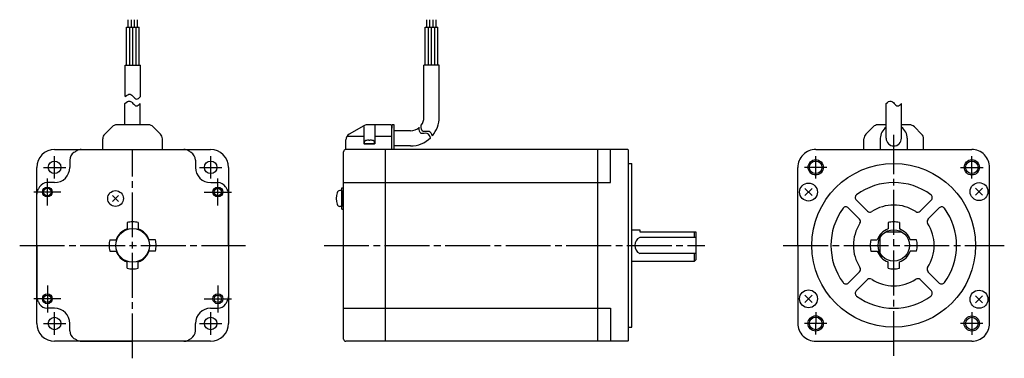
# Model space of a CAD drawing. Extents: x -129 to 310, y 166 to 317.
import ezdxf

# ---------------------------------------------------------------- set-up
doc = ezdxf.new("R2010")
doc.units = 0
doc.header["$MEASUREMENT"] = 0
doc.header["$PDSIZE"] = -0.5
doc.linetypes.add('CENTER', pattern=[27, 20, -2, 3, -2])
doc.layers.get('0').update_dxf_attribs({"linetype": 'CONTINUOUS'})
doc.layers.add('SOLID_M', color=2, linetype='CONTINUOUS')

# ---------------------------------------------------------------- blocks, each defined once
blk = doc.blocks.new('A$C1BB14674')
at = {"color": 0}
for p, q in [((48.37, 147.63), (48.37, 150.98)), ((49.77, 147.63), (49.77, 150.98)), ((51.17, 147.63), (51.17, 150.98)), ((52.57, 147.63), (52.57, 150.98)), ((181.51, 147.63), (181.51, 150.98)), ((182.91, 147.63), (182.91, 150.98)), ((184.31, 147.63), (184.31, 150.98)), ((185.71, 147.63), (185.71, 150.98)), ((47.67, 130.74), (47.67, 147.63)), ((47.67, 147.63), (53.27, 147.63)), ((49.07, 130.74), (49.07, 147.63)), ((50.47, 130.74), (50.47, 147.63)), ((51.87, 130.74), (51.87, 147.63)), ((53.27, 130.74), (53.27, 147.63)), ((180.81, 130.74), (180.81, 147.63)), ((180.81, 147.63), (186.41, 147.63)), ((182.21, 130.74), (182.21, 147.63)), ((183.61, 130.74), (183.61, 147.63)), ((185.01, 130.74), (185.01, 147.63)), ((186.41, 130.74), (186.41, 147.63)), ((186.41, 136.7), (186.41, 141.59)), ((47.07, 116.73), (47.07, 130.74)), ((47.07, 130.74), (53.87, 130.74)), ((53.87, 116.73), (53.87, 130.74)), ((180.21, 107.49), (180.21, 130.74)), ((187.01, 130.74), (180.21, 130.74)), ((187.01, 107.49), (187.01, 130.74)), ((46.94, 104.09), (46.94, 113.68)), ((53.74, 104.09), (53.74, 113.68)), ((386.25, 98.09), (386.25, 113.68)), ((393.05, 98.09), (393.05, 113.68)), ((37.92, 99.97), (41.16, 103.21)), ((53.74, 104.09), (43.28, 104.09)), ((57.4, 104.09), (53.74, 104.09)), ((59.52, 103.21), (62.76, 99.97)), ((153.35, 103.69), (146.88, 99.95)), ((153.38, 103.42), (153.38, 95.59)), ((165.38, 104.09), (154.85, 104.09)), ((158.38, 104.09), (158.38, 95.59)), ((165.38, 104.09), (165.88, 103.59)), ((165.88, 104.09), (165.88, 102.59)), ((166.88, 104.09), (165.88, 104.09)), ((165.88, 93.09), (165.88, 103.59)), ((166.88, 93.09), (166.88, 104.09)), ((174.21, 101.49), (166.88, 101.49)), ((377.23, 99.97), (380.47, 103.21)), ((386.25, 104.09), (382.59, 104.09)), ((396.71, 104.09), (393.05, 104.09)), ((398.83, 103.21), (402.07, 99.97)), ((37.04, 93.09), (37.04, 97.85)), ((63.64, 93.09), (63.64, 97.85)), ((145.38, 93.09), (145.38, 97.36)), ((145.93, 99.09), (153.38, 99.09)), ((158.38, 99.09), (165.88, 99.09)), ((376.35, 93.09), (376.35, 97.85)), ((383.65, 98.09), (383.65, 93.09)), ((395.65, 98.09), (395.65, 93.09)), ((402.95, 93.09), (402.95, 97.85)), ((15.59, 93.09), (85.09, 93.09)), ((27.46, 93.09), (73.21, 93.09)), ((271.08, 93.09), (145.38, 93.09)), ((158.38, 95.59), (153.38, 95.59)), ((163.08, 7.89), (163.08, 93.09)), ((174.21, 94.69), (166.88, 94.69)), ((257.68, 7.59), (257.68, 93.09)), ((263.38, 78.34), (263.38, 93.09)), ((271.08, 93.09), (271.38, 92.79)), ((271.38, 7.89), (271.38, 92.79)), ((354.9, 93.09), (424.4, 93.09)), ((22.34, 88.4), (22.34, 85.14)), ((78.34, 88.4), (78.34, 85.13)), ((144.38, 8.59), (144.38, 92.09)), ((7.59, 15.59), (7.59, 85.09)), ((93.09, 85.09), (93.09, 15.59)), ((271.38, 86.85), (272.9, 86.85)), ((272.9, 13.83), (272.9, 86.85)), ((346.9, 50.34), (346.9, 85.09)), ((432.39, 15.43), (432.4, 85.09)), ((15.54, 78.34), (12.27, 78.34)), ((85.14, 78.33), (88.4, 78.33)), ((143.68, 74.75), (142.7, 74.75)), ((143.68, 66.55), (143.68, 75.95)), ((143.68, 75.95), (144.38, 75.95)), ((143.68, 74.75), (143.68, 67.75)), ((144.38, 78.34), (263.38, 78.34)), ((350.06, 75.73), (353.24, 72.55)), ((350.06, 72.55), (353.24, 75.73)), ((426.07, 75.92), (429.25, 72.74)), ((426.07, 72.74), (429.25, 75.92)), ((7.59, 50.34), (7.59, 73.21)), ((41.35, 69.86), (44.11, 72.63)), ((41.35, 72.63), (44.11, 69.86)), ((93.08, 50.33), (93.09, 73.21)), ((372.9, 70.63), (377.92, 65.6)), ((401.38, 65.6), (406.41, 70.63)), ((143.68, 67.75), (142.7, 67.75)), ((143.68, 66.55), (144.38, 66.55)), ((369.36, 67.1), (374.39, 62.07)), ((404.91, 62.07), (409.94, 67.09)), ((47.84, 60.54), (47.84, 57.67)), ((52.84, 60.54), (52.84, 57.67)), ((272.9, 57.34), (276.38, 57.34)), ((276.38, 57.34), (276.38, 56.54)), ((387.15, 60.54), (387.15, 57.67)), ((392.15, 60.54), (392.15, 57.67)), ((40.14, 52.84), (43, 52.84)), ((60.54, 52.84), (57.67, 52.84)), ((301.38, 53.91), (276.38, 53.91)), ((276.58, 56.34), (301.38, 56.34)), ((300.88, 53.91), (300.88, 56.34)), ((301.38, 56.34), (301.38, 43.84)), ((379.45, 52.84), (382.32, 52.84)), ((383.63, 46.77), (383.63, 53.91)), ((386.05, 56.34), (393.26, 56.34)), ((399.85, 52.84), (396.99, 52.84)), ((7.59, 50.34), (7.59, 27.46)), ((93.08, 50.33), (93.08, 27.45)), ((346.9, 50.34), (346.9, 15.59)), ((40.14, 47.84), (43, 47.84)), ((60.54, 47.84), (57.67, 47.84)), ((301.38, 46.77), (276.38, 46.77)), ((300.88, 43.34), (300.88, 46.77)), ((379.45, 47.84), (382.32, 47.84)), ((399.85, 47.84), (396.99, 47.84)), ((47.84, 40.14), (47.84, 43)), ((52.84, 40.14), (52.84, 43)), ((272.9, 43.34), (300.88, 43.34)), ((300.88, 43.34), (301.38, 43.84)), ((387.15, 40.14), (387.15, 43)), ((392.15, 40.14), (392.15, 43)), ((369.36, 33.58), (374.39, 38.61)), ((404.91, 38.61), (409.94, 33.58)), ((372.9, 30.05), (377.92, 35.08)), ((401.38, 35.08), (406.41, 30.05)), ((350.06, 28.13), (353.24, 24.95)), ((350.06, 24.95), (353.24, 28.13)), ((426.06, 27.93), (429.25, 24.75)), ((426.06, 24.75), (429.25, 27.93)), ((15.54, 22.34), (12.27, 22.34)), ((85.13, 22.33), (88.39, 22.33)), ((144.38, 22.34), (263.38, 22.34)), ((263.38, 22.34), (263.38, 7.59)), ((22.34, 12.27), (22.34, 15.54)), ((78.33, 12.27), (78.33, 15.53)), ((271.38, 13.83), (272.9, 13.83)), ((85.09, 7.59), (15.59, 7.59)), ((27.46, 7.59), (50.33, 7.59)), ((73.21, 7.58), (50.33, 7.59)), ((271.08, 7.59), (145.38, 7.59)), ((271.38, 7.89), (271.08, 7.59)), ((354.9, 7.59), (389.65, 7.59)), ((424.39, 7.58), (389.65, 7.59))]:
    blk.add_line(p, q, dxfattribs=at)
at = {"color": 0, "extrusion": (1, -2e-16, -2e-16)}
blk.add_line((156.11, 97.16), (155.65, 97.16), dxfattribs=at)
at = {"color": 0, "linetype": 'CENTER'}
for p, q in [((389.65, 1.06), (389.65, 99.62)), ((389.65, 1.06), (389.65, 99.62)), ((389.65, 1.06), (389.65, 99.62)), ((389.65, 1.06), (389.65, 99.62)), ((50.34, 0), (50.34, 93.09)), ((50.34, 0), (50.34, 93.09)), ((50.34, 0), (50.34, 93.09)), ((15.54, 80.14), (15.54, 90.14)), ((85.14, 80.14), (85.14, 90.14)), ((10.54, 85.14), (20.54, 85.14)), ((80.14, 85.14), (90.14, 85.14)), ((12.33, 68.16), (12.33, 80.18)), ((88.34, 68.16), (88.34, 80.18)), ((18.38, 74.14), (6.28, 74.14)), ((18.39, 74.14), (6.29, 74.14)), ((82.29, 74.14), (94.38, 74.14)), ((82.3, 74.14), (94.39, 74.14)), ((0, 50.34), (100.68, 50.34)), ((0, 50.34), (100.68, 50.34)), ((0, 50.34), (100.68, 50.34)), ((135.68, 50.34), (305.37, 50.34)), ((340.37, 50.34), (438.93, 50.34)), ((340.37, 50.34), (438.93, 50.34)), ((340.37, 50.34), (438.93, 50.34)), ((12.33, 32.51), (12.33, 20.49)), ((88.35, 32.51), (88.35, 20.49)), ((18.38, 26.53), (6.28, 26.54)), ((18.38, 26.53), (6.29, 26.54)), ((82.29, 26.53), (94.39, 26.54)), ((82.3, 26.53), (94.4, 26.54)), ((15.54, 10.54), (15.54, 20.54)), ((85.14, 10.54), (85.14, 20.54)), ((10.54, 15.54), (20.54, 15.54)), ((80.14, 15.54), (90.14, 15.54))]:
    blk.add_line(p, q, dxfattribs=at)
at = {"color": 0, "linetype": 'CENTER', "ltscale": 0.5}
for p, q in [((354.85, 80.15), (354.85, 90.13)), ((424.45, 80.15), (424.45, 90.13)), ((359.84, 85.14), (349.87, 85.14)), ((419.47, 85.14), (429.44, 85.14)), ((354.84, 20.54), (354.83, 10.57)), ((424.44, 20.51), (424.43, 10.54)), ((359.82, 15.55), (349.85, 15.56)), ((429.42, 15.52), (419.45, 15.53))]:
    blk.add_line(p, q, dxfattribs=at)
at = {"color": 0}
blk.add_lwpolyline([(154.67, 97.16), (154.64, 97.16, 0.018764), (154.21, 97.05, 0.333667), (153.63, 96.28), (153.63, 95.59), (158.13, 95.59), (158.13, 96.28, 0.333667), (157.55, 97.05, 0.018764), (157.12, 97.16), (157.1, 97.16)], format="xyb", dxfattribs=at)
for centre, radius in [((15.54, 85.14), 2.8), ((85.14, 85.14), 2.8), ((354.85, 85.14), 3.4), ((354.85, 85.14), 2.8), ((424.45, 85.14), 3.4), ((424.45, 85.14), 2.8), ((389.65, 50.34), 36.51), ((12.33, 74.14), 2.2), ((12.33, 74.14), 1.65), ((42.73, 71.25), 3.5), ((88.34, 74.14), 2.2), ((88.34, 74.14), 1.65), ((351.65, 74.14), 4), ((427.66, 74.33), 4), ((389.65, 50.34), 7), ((12.33, 26.54), 2.2), ((12.33, 26.54), 1.65), ((88.35, 26.54), 2.2), ((88.35, 26.54), 1.65), ((351.65, 26.54), 4), ((427.65, 26.34), 4), ((15.54, 15.54), 2.8), ((85.14, 15.54), 2.8), ((354.84, 15.55), 3.4), ((354.84, 15.55), 2.8), ((424.44, 15.52), 3.4), ((424.44, 15.52), 2.8)]:
    blk.add_circle(centre, radius, dxfattribs=at)
at = {"color": 0, "linetype": 'Continuous'}
blk.add_circle((50.34, 50.34), 7.5, dxfattribs=at)
at = {"color": 0}
for centre, radius, start, end in [((174.21, 107.49), 6, 323.3144, 0), ((174.21, 107.49), 12.8, 319.8527, 0), ((43.28, 101.09), 3, 90, 135), ((57.4, 101.09), 3, 45, 90), ((154.85, 101.09), 3, 90, 120), ((174.21, 107.49), 6, 270, 310.8807), ((382.59, 101.09), 3, 90, 135), ((389.65, 98.09), 6, 124.5088, 180), ((389.65, 98.09), 6, 0, 55.4725), ((396.71, 101.09), 3, 45, 90), ((40.04, 97.85), 3, 135, 180), ((60.64, 97.85), 3, 0, 45), ((148.38, 97.36), 3, 120, 180), ((174.21, 107.49), 12.8, 270, 314.2196), ((379.35, 97.85), 3, 135, 180), ((389.65, 98.09), 3.4, 180, 0), ((399.95, 97.85), 3, 0, 45), ((15.59, 85.09), 8, 90, 180), ((85.09, 85.09), 8, 0, 90), ((145.38, 92.09), 1, 90, 180), ((354.9, 85.09), 8, 90, 180.0014), ((424.4, 85.09), 8, 359.989, 90), ((15.54, 85.14), 6.8, 270, 0), ((85.14, 85.13), 6.8, 179.9904, 269.9904), ((11.59, 73.21), 4, 149.4416, 180), ((50.34, 50.34), 49, 147.7689, 149.4416), ((12.27, 74.34), 4, 90, 147.7689), ((88.4, 74.33), 4, 32.2215, 89.9904), ((50.33, 50.34), 49, 30.5488, 32.2215), ((89.09, 73.21), 4, 359.9904, 30.5488), ((142.7, 73.45), 1.3, 90.0005, 163.3977), ((389.65, 50.34), 28, 53.6816, 126.3184), ((150.08, 71.25), 9, 163.3982, 196.6016), ((373.96, 71.69), 1.5, 126.3184, 225.5754), ((405.35, 71.69), 1.5, 315, 53.6816), ((142.7, 69.05), 1.3, 196.6021, 269.9992), ((389.65, 50.34), 28, 143.6816, 216.3184), ((368.3, 66.03), 1.5, 45, 143.6816), ((389.65, 50.34), 18, 56.837, 123.1629), ((411, 66.03), 1.5, 36.3184, 134.9999), ((389.65, 50.34), 28, 323.6814, 36.3184), ((373.33, 61.01), 1.5, 326.8369, 45), ((378.98, 66.66), 1.5, 225.0001, 303.717), ((400.32, 66.66), 1.5, 235.9174, 315), ((405.98, 61.01), 1.5, 134.9999, 214.0323), ((50.34, 50.34), 7.75, 108.8191, 161.1809), ((50.34, 50.34), 10.5, 90, 103.7741), ((50.34, 50.34), 10.5, 76.2259, 90), ((50.34, 50.34), 7.75, 18.8191, 71.1809), ((389.65, 50.34), 18, 146.837, 213.163), ((389.65, 50.34), 7.75, 108.8191, 161.1809), ((389.65, 50.34), 10.5, 90, 103.7741), ((389.65, 50.34), 10.5, 76.2259, 90), ((389.65, 50.34), 7.75, 18.8191, 71.1809), ((389.65, 50.34), 18, 326.8369, 33.163), ((50.34, 50.34), 10.5, 166.2259, 180), ((50.34, 50.34), 10.5, 0, 13.7741), ((278.18, 50.34), 4, 116.7455, 243.2545), ((276.58, 56.54), 0.2, 180, 270), ((389.65, 50.34), 10.5, 166.2259, 180), ((389.65, 50.34), 10.5, 0, 13.7741), ((50.34, 50.34), 10.5, 180, 193.7741), ((50.34, 50.34), 10.5, 346.2259, 0), ((389.65, 50.34), 10.5, 180, 193.7741), ((389.65, 50.34), 10.5, 346.2259, 0), ((50.34, 50.34), 7.75, 198.8191, 251.1809), ((50.34, 50.34), 7.75, 288.8191, 341.1809), ((389.65, 50.34), 7.75, 198.8191, 251.1809), ((389.65, 50.34), 7.75, 288.8191, 341.1809), ((50.34, 50.34), 10.5, 256.2259, 270), ((50.34, 50.34), 10.5, 270, 283.7741), ((373.33, 39.67), 1.5, 315, 33.163), ((389.65, 50.34), 10.5, 256.2259, 270), ((389.65, 50.34), 10.5, 270, 283.7741), ((405.98, 39.67), 1.5, 146.4498, 225), ((378.98, 34.02), 1.5, 56.837, 134.9999), ((389.65, 50.34), 18, 236.837, 303.1628), ((400.32, 34.02), 1.5, 45, 123.1629), ((368.3, 34.64), 1.5, 216.3184, 315), ((411, 34.64), 1.5, 225.0001, 323.8467), ((11.59, 27.46), 4, 180.0005, 210.5589), ((89.08, 27.45), 4, 329.4315, 359.9899), ((373.96, 28.99), 1.5, 134.9999, 233.6816), ((389.65, 50.34), 28, 233.6816, 306.3181), ((405.35, 28.99), 1.5, 306.3184, 45), ((50.34, 50.34), 49, 210.5589, 212.2316), ((12.27, 26.34), 4, 212.2316, 270.0005), ((15.54, 15.54), 6.8, 0.0005, 90.0005), ((85.13, 15.53), 6.8, 89.9899, 179.9899), ((88.39, 26.33), 4, 269.9899, 327.7588), ((50.33, 50.34), 49, 327.7588, 329.4315), ((15.59, 15.59), 8, 180, 270), ((85.09, 15.59), 8, 270, 0), ((354.9, 15.59), 8, 179.9992, 270.0005), ((424.39, 15.58), 8, 269.9899, 359.9913), ((145.38, 8.59), 1, 180, 270)]:
    blk.add_arc(centre, radius, start, end, dxfattribs=at)
at = {"color": 0, "linetype": 'Continuous', "ltscale": 0.779656}
for centre, radius, start, end in [((50.34, 50.34), 49, 120.5539, 122.2305), ((50.33, 50.34), 49, 57.7599, 59.4461), ((26.34, 88.4), 4, 122.2305, 180), ((74.34, 88.4), 4, 359.9904, 57.7599), ((26.34, 12.27), 4, 180.0005, 237.77), ((50.34, 50.34), 49, 237.77, 239.4416), ((50.33, 50.34), 49, 300.5488, 302.2204), ((74.33, 12.27), 4, 302.2204, 359.9899), ((27.46, 11.59), 4, 239.4416, 270.0005), ((73.21, 11.58), 4, 269.9899, 300.5488)]:
    blk.add_arc(centre, radius, start, end, dxfattribs=at)
at = {"color": 0, "ltscale": 0.779656}
for centre, start, end in [((27.46, 89.09), 90, 120.5539), ((73.21, 89.09), 59.4461, 90)]:
    blk.add_arc(centre, 4, start, end, dxfattribs=at)
at = {"color": 0}
for centre, major_axis, ratio, start_param, end_param in [((155.88, 91.29), (0, 5.99), 0.999848, 0.094531, 0.203406), ((155.7, 91.29), (0, 5.98), 0.913545, 0.028904, 0.070845), ((155.47, 91.29), (0, 5.98), 0.406737, -0.070845, -0.028904), ((155.63, 91.29), (0, 5.99), 0.017452, -0.203406, -0.094531), ((155.63, 91.29), (0, 5.99), 0.017452, -0.203062, -0.094531), ((155.47, 91.29), (0, 5.98), 0.406737, -0.070845, -0.07076), ((156.13, 91.29), (0, 5.99), 0.017452, 0.094531, 0.203406), ((156.29, 91.29), (0, 5.98), 0.406737, 0.028904, 0.070845), ((156.06, 91.29), (0, 5.98), 0.913545, -0.070845, -0.028904), ((155.89, 91.29), (0, 5.99), 0.999848, -0.203406, -0.094531)]:
    blk.add_ellipse(centre, major_axis=major_axis, ratio=ratio, start_param=start_param, end_param=end_param, dxfattribs=at)
for points in [[(46.94, 113.68), (47.68, 114.24), (48.96, 115.21), (50.54, 113.66), (52.06, 111.93), (53.16, 113.08), (53.74, 113.68)], [(47.07, 116.73), (47.81, 117.29), (49.09, 118.26), (50.67, 116.71), (52.19, 114.98), (53.29, 116.13), (53.87, 116.73)], [(386.25, 113.68), (387, 114.24), (388.28, 115.21), (389.86, 113.66), (391.37, 111.93), (392.48, 113.08), (393.05, 113.68)]]:
    blk.add_open_spline(points, degree=3, knots=[0, 0, 0, 0, 2.381773, 4.112787, 6.02178, 8.090052, 8.090052, 8.090052, 8.090052], dxfattribs=at)
at = {"color": 0, "linetype": 'Continuous'}
for points in [[(183.17, 98.23), (182.87, 99.23), (182.05, 100.89), (178.21, 99.59), (178.05, 101.71), (178.15, 103.12)], [(184.05, 99.08), (183.74, 100.09), (182.92, 101.74), (179.09, 100.44), (178.92, 102.57), (179.03, 103.98)]]:
    blk.add_open_spline(points, degree=3, knots=[0.687546, 0.687546, 0.687546, 0.687546, 2.47464, 4.232669, 6.396034, 6.396034, 6.396034, 6.396034], dxfattribs=at)
at = {"color": 0}
for p in [(155.88, 95.59), (42.73, 71.25), (143.68, 71.25), (351.65, 74.14), (427.66, 74.33), (427.65, 26.34)]:
    blk.add_point(p, dxfattribs=at)
at = {"layer": 'SOLID_M'}
blk.add_point((351.65, 26.54), dxfattribs=at)

msp = doc.modelspace()

# ---------------------------------------------------------------- block references
msp.add_blockref('A$C1BB14674', (-128.73, 165.8))

doc.saveas('drawing.dxf')
